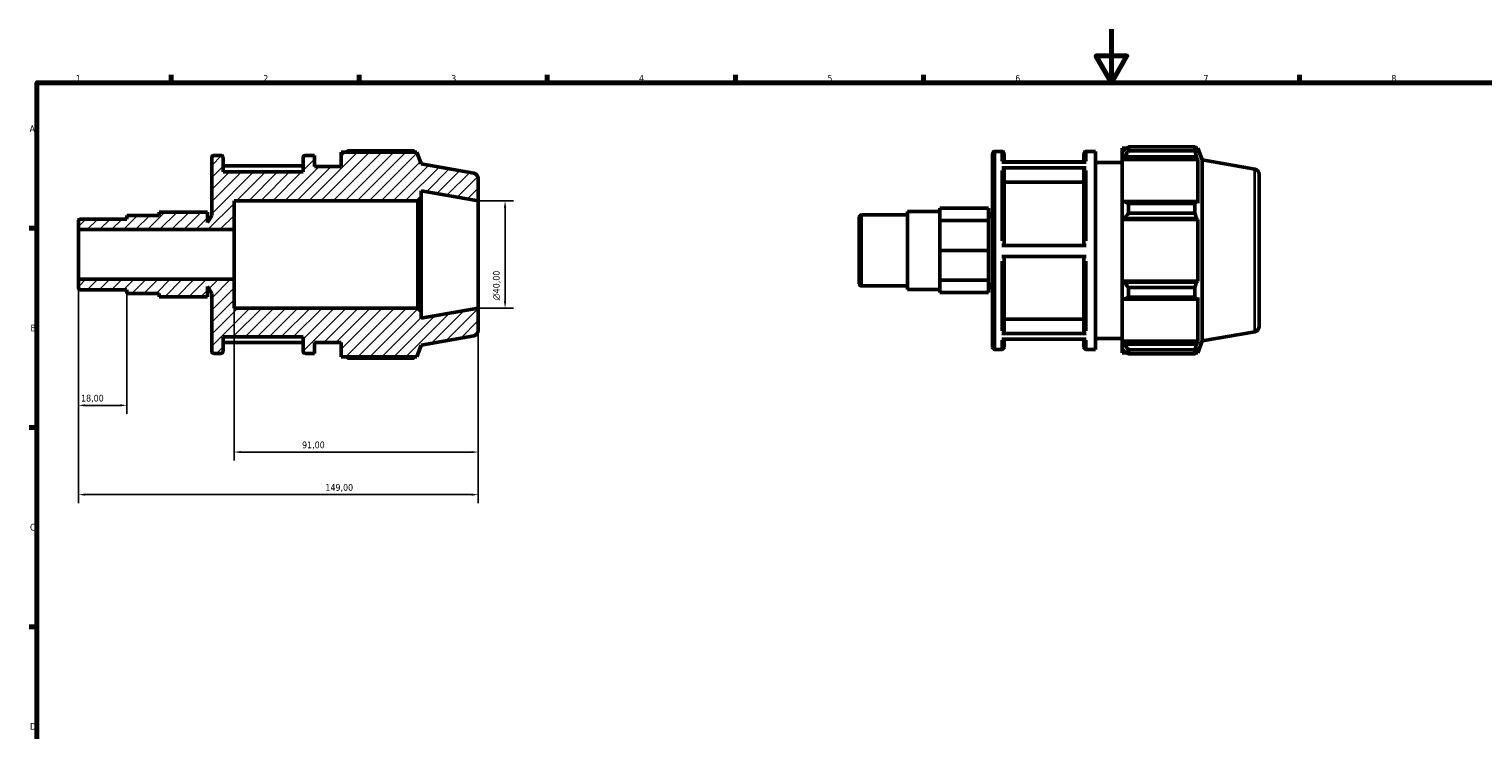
# Model space of a CAD drawing. Header units: millimetres. Extents: x 0 to 931, y 0 to 638.
# Tile 3 of 5: x 17 to 559, y 333 to 594. Entities that reach past the tile are written whole.
import ezdxf

# ---------------------------------------------------------------- set-up
doc = ezdxf.new("R2010")
doc.units = ezdxf.units.MM
for name, color, linetype, lineweight in [('Border (ISO)', 7, 'Continuous', 70), ('Dimension (ISO)', 7, 'Continuous', 25), ('Hatch (ISO)', 7, 'Continuous', 18), ('Visible (ISO)', 7, 'Continuous', 50), ('Visible Narrow (ISO)', 7, 'Continuous', 35)]:
    doc.layers.add(name, color=color, linetype=linetype, lineweight=lineweight)
doc.styles.add('Note Text (ISO)', font='tahoma.ttf')
doc.dimstyles.new('Default (ISO)', dxfattribs={"dimtxt": 2.5, "dimasz": 2.5, "dimexe": 3.175, "dimexo": 0, "dimgap": 0.762, "dimtad": 1, "dimrnd": 1e-08, "dimzin": 0, "dimtxsty": 'Note Text (ISO)', "dimcen": 0.09, "dimdle": 10, "dimclrd": 256, "dimclre": 256, "dimclrt": 232, "dimazin": 0, "dimtfac": 1.40208, "dimtmove": 0, "dimatfit": 3, "dimfxl": 1, "dimtolj": 1, "dimtzin": 0, "dimlwd": -1, "dimlwe": -1, "dimarcsym": 0})

# ---------------------------------------------------------------- blocks, each defined once
blk = doc.blocks.new('Borders Default Border')
at = {"layer": 'Border (ISO)'}
for p, q in [((70.08, 574), (70.08, 576.9)), ((140.17, 574), (140.17, 576.9)), ((210.25, 574), (210.25, 576.9)), ((280.33, 574), (280.33, 576.9)), ((350.42, 574), (350.42, 576.9)), ((490.58, 574), (490.58, 576.9)), ((20, 519.75), (17.1, 519.75)), ((20, 445.5), (17.1, 445.5)), ((20, 371.25), (17.1, 371.25))]:
    blk.add_line(p, q, dxfattribs=at)
at = {"layer": 'Border (ISO)', "flags": 128}
for points in [[(420.5, 594), (420.5, 574), (414.73, 584), (426.27, 584), (420.5, 574)], [(20, 20), (20, 574), (821, 574), (821, 20), (20, 20)]]:
    blk.add_lwpolyline(points, dxfattribs=at)
at = {"layer": 'Border (ISO)', "color": 232, "true_color": 0xca0064, "char_height": 2.5, "attachment_point": 7, "style": 'Note Text (ISO)'}
for s, insert in [('1', (34.48, 574.4)), ('2', (104.37, 574.4)), ('3', (174.43, 574.35)), ('4', (244.42, 574.4)), ('5', (314.64, 574.35)), ('6', (384.66, 574.35)), ('7', (454.77, 574.4)), ('8', (524.81, 574.34)), ('A', (17.29, 555.62)), ('B', (17.59, 481.37)), ('C', (17.43, 407.08)), ('D', (17.43, 332.88))]:
    blk.add_mtext(s, dxfattribs=dict(at, insert=insert))
blk = doc.blocks.new('*D7')
at = {"layer": 'Defpoints', "color": 0, "transparency": 16777216}
for p in [(184.5, 530), (184.5, 490), (194.5, 490)]:
    blk.add_point(p, dxfattribs=at)
at = {"layer": 'Dimension (ISO)', "transparency": 16777216}
for p, q in [((184.5, 530), (197.68, 530)), ((194.5, 527.5), (194.5, 492.5)), ((184.5, 490), (197.68, 490))]:
    blk.add_line(p, q, dxfattribs=at)
for points in [[(194.08, 527.5), (194.92, 527.5), (194.5, 530)], [(194.08, 492.5), (194.92, 492.5), (194.5, 490)]]:
    blk.add_solid(points, dxfattribs=at)
at = {"layer": 'Dimension (ISO)', "color": 232, "true_color": 0xca0064, "transparency": 16777216, "insert": (189.98, 492.94), "char_height": 2.5, "attachment_point": 1, "rotation": 90, "style": 'Note Text (ISO)'}
blk.add_mtext('\\A1;\\fAIGDT|b0|i0;\\H2.5000;\\ln\\fTahoma|b0|i0;\\H2.5000;40,00', dxfattribs=at)
blk = doc.blocks.new('*D8')
at = {"layer": 'Defpoints', "color": 0, "transparency": 16777216}
for p in [(93.5, 500.75), (184.5, 490), (93.5, 436.37)]:
    blk.add_point(p, dxfattribs=at)
at = {"layer": 'Dimension (ISO)', "transparency": 16777216}
for p, q in [((93.5, 500.75), (93.5, 433.19)), ((184.5, 490), (184.5, 433.19)), ((182, 436.37), (96, 436.37))]:
    blk.add_line(p, q, dxfattribs=at)
for points in [[(96, 436.78), (96, 435.95), (93.5, 436.37)], [(182, 436.78), (182, 435.95), (184.5, 436.37)]]:
    blk.add_solid(points, dxfattribs=at)
at = {"layer": 'Dimension (ISO)', "color": 232, "true_color": 0xca0064, "transparency": 16777216, "insert": (118.85, 440.3), "char_height": 2.5, "attachment_point": 1, "style": 'Note Text (ISO)'}
blk.add_mtext('\\A1;91,00', dxfattribs=at)
blk = doc.blocks.new('*D9')
at = {"layer": 'Defpoints', "color": 0, "transparency": 16777216}
for p in [(35.5, 500.75), (53.5, 495.46), (35.5, 453.77)]:
    blk.add_point(p, dxfattribs=at)
at = {"layer": 'Dimension (ISO)', "transparency": 16777216}
for p, q in [((35.5, 500.75), (35.5, 450.6)), ((53.5, 495.46), (53.5, 450.6)), ((51, 453.77), (38, 453.77))]:
    blk.add_line(p, q, dxfattribs=at)
for points in [[(38, 454.19), (38, 453.35), (35.5, 453.77)], [(51, 454.19), (51, 453.35), (53.5, 453.77)]]:
    blk.add_solid(points, dxfattribs=at)
at = {"layer": 'Dimension (ISO)', "color": 232, "true_color": 0xca0064, "transparency": 16777216, "insert": (36.48, 457.71), "char_height": 2.5, "attachment_point": 1, "style": 'Note Text (ISO)'}
blk.add_mtext('\\A1;18,00', dxfattribs=at)
blk = doc.blocks.new('*D10')
at = {"layer": 'Defpoints', "color": 0, "transparency": 16777216}
for p in [(35.5, 500.75), (184.5, 490), (184.5, 420.5)]:
    blk.add_point(p, dxfattribs=at)
at = {"layer": 'Dimension (ISO)', "transparency": 16777216}
for p, q in [((35.5, 500.75), (35.5, 417.32)), ((184.5, 490), (184.5, 417.32)), ((38, 420.5), (182, 420.5))]:
    blk.add_line(p, q, dxfattribs=at)
for points in [[(38, 420.92), (38, 420.08), (35.5, 420.5)], [(182, 420.92), (182, 420.08), (184.5, 420.5)]]:
    blk.add_solid(points, dxfattribs=at)
at = {"layer": 'Dimension (ISO)', "color": 232, "true_color": 0xca0064, "transparency": 16777216, "insert": (127.55, 424.43), "char_height": 2.5, "attachment_point": 1, "style": 'Note Text (ISO)'}
blk.add_mtext('\\A1;149,00', dxfattribs=at)

msp = doc.modelspace()

# ---------------------------------------------------------------- hatches: boundary and pattern name
at = {"layer": 'Hatch (ISO)'}
h = msp.add_hatch(dxfattribs=at)
h.set_pattern_fill('ANSI31', color=256, scale=25.4, style=0)
h.set_pattern_definition([(45, (0, 0), (-2.245064, 2.245064), [])])
edge = h.paths.add_edge_path()
edge.add_ellipse((182.5, 481.678), major_axis=(0.347, -1.97), ratio=1, start_angle=0, end_angle=80)
edge.add_line((184.5, 481.678), (184.5, 490))
edge.add_line((184.5, 490), (163.214, 486.247))
edge.add_line((163.214, 486.247), (163.214, 488.8))
edge.add_line((163.214, 488.8), (162.014, 490))
edge.add_line((162.014, 490), (93.5, 490))
edge.add_line((93.5, 490), (93.5, 500.746))
edge.add_line((93.5, 500.746), (35.5, 500.746))
edge.add_line((35.5, 500.746), (35.5, 497.579))
edge.add_ellipse((36.3, 497.579), major_axis=(-0.8, 0), ratio=1, start_angle=0, end_angle=90)
edge.add_line((36.3, 496.779), (53.5, 496.779))
edge.add_line((53.5, 496.779), (53.5, 495.457))
edge.add_line((53.5, 495.457), (65.556, 495.457))
edge.add_line((65.556, 495.457), (65.556, 494.259))
edge.add_line((65.556, 494.259), (83.64, 494.259))
edge.add_line((83.64, 494.259), (83.64, 498.102))
edge.add_line((83.64, 498.102), (85.167, 495.457))
edge.add_line((85.167, 495.457), (85.167, 473.9))
edge.add_ellipse((85.967, 473.9), major_axis=(-0.8, 0), ratio=1, start_angle=0, end_angle=90)
edge.add_line((85.967, 473.1), (88.624, 473.1))
edge.add_ellipse((88.624, 473.9), major_axis=(0, -0.8), ratio=1, start_angle=0, end_angle=90)
edge.add_line((89.424, 473.9), (89.424, 479.25))
edge.add_line((89.424, 479.25), (119.224, 479.25))
edge.add_line((119.224, 479.25), (119.224, 473.9))
edge.add_ellipse((120.024, 473.9), major_axis=(-0.8, 0), ratio=1, start_angle=0, end_angle=90)
edge.add_line((120.024, 473.1), (123.481, 473.1))
edge.add_line((123.481, 473.1), (123.481, 477.2))
edge.add_line((123.481, 477.2), (133.414, 477.2))
edge.add_line((133.414, 477.2), (133.414, 471.87))
edge.add_line((133.414, 471.87), (161.621, 471.87))
edge.add_line((161.621, 471.87), (163.214, 476.247))
edge.add_line((163.214, 476.247), (182.847, 479.709))
edge = h.paths.add_edge_path()
edge.add_ellipse((182.5, 538.322), major_axis=(2, 0), ratio=1, start_angle=0, end_angle=80)
edge.add_line((182.847, 540.291), (163.214, 543.753))
edge.add_line((163.214, 543.753), (161.621, 548.13))
edge.add_line((161.621, 548.13), (133.414, 548.13))
edge.add_line((133.414, 548.13), (133.414, 542.8))
edge.add_line((133.414, 542.8), (123.481, 542.8))
edge.add_line((123.481, 542.8), (123.481, 546.9))
edge.add_line((123.481, 546.9), (120.024, 546.9))
edge.add_ellipse((120.024, 546.1), major_axis=(0, 0.8), ratio=1, start_angle=0, end_angle=90)
edge.add_line((119.224, 546.1), (119.224, 540.75))
edge.add_line((119.224, 540.75), (89.424, 540.75))
edge.add_line((89.424, 540.75), (89.424, 546.1))
edge.add_ellipse((88.624, 546.1), major_axis=(0.8, 0), ratio=1, start_angle=0, end_angle=90)
edge.add_line((88.624, 546.9), (85.967, 546.9))
edge.add_ellipse((85.967, 546.1), major_axis=(0, 0.8), ratio=1, start_angle=0, end_angle=90)
edge.add_line((85.167, 546.1), (85.167, 524.543))
edge.add_line((85.167, 524.543), (83.64, 521.898))
edge.add_line((83.64, 521.898), (83.64, 525.741))
edge.add_line((83.64, 525.741), (65.556, 525.741))
edge.add_line((65.556, 525.741), (65.556, 524.543))
edge.add_line((65.556, 524.543), (53.5, 524.543))
edge.add_line((53.5, 524.543), (53.5, 523.221))
edge.add_line((53.5, 523.221), (36.3, 523.221))
edge.add_ellipse((36.3, 522.42), major_axis=(0, 0.8), ratio=1, start_angle=0, end_angle=90)
edge.add_line((35.5, 522.42), (35.5, 519.254))
edge.add_line((35.5, 519.254), (93.5, 519.254))
edge.add_line((93.5, 519.254), (93.5, 530))
edge.add_line((93.5, 530), (162.014, 530))
edge.add_line((162.014, 530), (163.214, 531.2))
edge.add_line((163.214, 531.2), (163.214, 533.753))
edge.add_line((163.214, 533.753), (184.5, 530))
edge.add_line((184.5, 530), (184.5, 538.322))

# ---------------------------------------------------------------- linework, layer by layer
at = {"layer": 'Visible (ISO)'}
for p, q in [((161.621, 548.13), (133.414, 548.13)), ((133.414, 548.13), (133.414, 542.8)), ((160.577, 548.578), (135.874, 548.578)), ((163.214, 543.753), (161.621, 548.13)), ((376.198, 475.42), (376.198, 547.62)), ((376.998, 548.42), (379.655, 548.42)), ((380.455, 547.62), (380.455, 544.364)), ((410.255, 544.364), (410.255, 547.62)), ((411.055, 548.42), (414.512, 548.42)), ((414.512, 474.62), (414.512, 548.42)), ((424.446, 549.65), (424.446, 548.276)), ((424.446, 549.65), (426.191, 549.65)), ((425.266, 549.058), (424.446, 548.276)), ((424.446, 545.705), (424.446, 548.276)), ((426.906, 550.098), (426.906, 548.615)), ((426.906, 550.098), (451.608, 550.098)), ((451.608, 548.615), (426.906, 548.615)), ((451.608, 548.615), (451.608, 550.098)), ((451.868, 549.65), (452.652, 549.65)), ((452.652, 547.885), (452.205, 549.058)), ((454.246, 545.273), (452.652, 549.65)), ((452.652, 547.885), (452.652, 549.65)), ((85.167, 546.1), (85.167, 524.543)), ((88.624, 546.9), (85.967, 546.9)), ((89.424, 540.75), (89.424, 546.1)), ((119.224, 543.019), (89.424, 543.019)), ((119.224, 546.1), (119.224, 540.75)), ((123.481, 546.9), (120.024, 546.9)), ((123.481, 542.8), (123.481, 546.9)), ((133.414, 542.8), (123.481, 542.8)), ((182.847, 540.291), (163.214, 543.753)), ((379.655, 544.364), (411.055, 544.364)), ((411.055, 542.295), (379.655, 542.295)), ((410.255, 544.539), (380.455, 544.539)), ((414.512, 544.32), (424.446, 544.32)), ((424.446, 545.705), (425.266, 546.433)), ((424.446, 545.342), (424.446, 545.705)), ((424.446, 545.342), (424.446, 529.316)), ((424.446, 545.342), (452.652, 545.342)), ((425.266, 546.433), (452.205, 546.433)), ((452.205, 546.433), (452.652, 545.342)), ((452.652, 529.126), (452.652, 545.342)), ((454.246, 477.767), (454.246, 545.273)), ((473.879, 541.811), (454.246, 545.273)), ((119.224, 540.75), (89.424, 540.75)), ((184.5, 530), (184.5, 538.322)), ((380.455, 541.601), (380.455, 513.377)), ((410.255, 536.958), (380.455, 536.958)), ((410.255, 513.377), (410.255, 541.601)), ((475.531, 539.842), (475.531, 483.198)), ((162.014, 530), (163.214, 531.2)), ((163.214, 531.2), (163.214, 533.753)), ((163.214, 533.753), (184.5, 530)), ((163.214, 488.8), (163.214, 531.2)), ((83.64, 525.741), (65.556, 525.741)), ((65.556, 525.741), (65.556, 524.543)), ((83.64, 521.898), (83.64, 525.741)), ((93.5, 519.254), (93.5, 530)), ((93.5, 530), (162.014, 530)), ((162.014, 530), (162.014, 490)), ((184.5, 490), (184.5, 530)), ((344.531, 496.977), (344.531, 526.062)), ((344.531, 526.062), (356.587, 526.062)), ((356.587, 524.955), (356.587, 527.261)), ((374.671, 527.261), (356.587, 527.261)), ((374.671, 522.65), (374.671, 527.261)), ((374.671, 523.418), (376.198, 526.062)), ((425.266, 529.694), (424.446, 529.316)), ((424.446, 523.109), (424.446, 529.316)), ((452.205, 529.694), (425.266, 529.694)), ((426.906, 528.982), (426.906, 525.403)), ((426.906, 528.982), (451.608, 528.982)), ((451.608, 525.403), (451.608, 528.982)), ((452.652, 529.126), (452.205, 529.694)), ((35.5, 522.42), (35.5, 519.254)), ((53.5, 523.221), (36.3, 523.221)), ((65.556, 524.543), (53.5, 524.543)), ((53.5, 524.543), (53.5, 523.221)), ((85.167, 524.543), (83.64, 521.898)), ((326.531, 499.099), (326.531, 523.94)), ((327.331, 524.74), (344.531, 524.74)), ((356.587, 522.65), (356.587, 524.955)), ((356.587, 517.085), (356.587, 522.65)), ((374.671, 522.65), (356.587, 522.65)), ((374.671, 511.52), (374.671, 522.65)), ((424.446, 523.109), (425.266, 523.356)), ((424.446, 522.986), (424.446, 523.109)), ((424.446, 522.986), (424.446, 500.054)), ((424.446, 522.986), (452.652, 522.986)), ((425.266, 523.356), (452.205, 523.356)), ((451.608, 525.403), (426.906, 525.403)), ((452.205, 523.356), (452.652, 522.986)), ((452.652, 500.054), (452.652, 522.986)), ((35.5, 519.254), (93.5, 519.254)), ((35.5, 500.746), (35.5, 519.254)), ((93.5, 500.746), (93.5, 519.254)), ((356.587, 511.52), (356.587, 517.085)), ((374.671, 511.52), (356.587, 511.52)), ((356.587, 505.955), (356.587, 511.52)), ((374.671, 500.389), (374.671, 511.52)), ((379.655, 513.377), (411.055, 513.377)), ((356.587, 500.389), (356.587, 505.955)), ((411.055, 509.277), (379.655, 509.277)), ((380.455, 509.277), (380.455, 481.226)), ((410.255, 481.226), (410.255, 509.277)), ((93.5, 500.746), (35.5, 500.746)), ((35.5, 500.746), (35.5, 497.579)), ((93.5, 490), (93.5, 500.746)), ((374.671, 500.389), (356.587, 500.389)), ((356.587, 498.084), (356.587, 500.389)), ((374.671, 495.779), (374.671, 500.389)), ((374.671, 499.621), (376.198, 496.977)), ((424.446, 499.931), (424.446, 500.054)), ((424.446, 500.054), (452.652, 500.054)), ((424.446, 493.724), (424.446, 499.931)), ((425.266, 499.684), (424.446, 499.931)), ((452.205, 499.684), (425.266, 499.684)), ((452.652, 500.054), (452.205, 499.684)), ((36.3, 496.779), (53.5, 496.779)), ((53.5, 496.779), (53.5, 495.457)), ((53.5, 495.457), (65.556, 495.457)), ((65.556, 495.457), (65.556, 494.259)), ((83.64, 494.259), (65.556, 494.259)), ((83.64, 494.259), (83.64, 498.102)), ((83.64, 498.102), (85.167, 495.457)), ((85.167, 495.457), (85.167, 473.9)), ((327.331, 498.299), (344.531, 498.299)), ((344.531, 496.977), (356.587, 496.977)), ((356.587, 495.779), (356.587, 498.084)), ((374.671, 495.779), (356.587, 495.779)), ((424.446, 493.724), (425.266, 493.345)), ((424.446, 493.724), (424.446, 477.698)), ((425.266, 493.345), (452.205, 493.345)), ((426.906, 497.637), (426.906, 494.058)), ((426.906, 497.637), (451.608, 497.637)), ((451.608, 494.058), (426.906, 494.058)), ((451.608, 494.058), (451.608, 497.637)), ((452.205, 493.345), (452.652, 493.913)), ((452.652, 477.698), (452.652, 493.913)), ((162.014, 490), (93.5, 490)), ((163.214, 488.8), (162.014, 490)), ((184.5, 490), (163.214, 486.247)), ((163.214, 486.247), (163.214, 488.8)), ((184.5, 481.678), (184.5, 490)), ((380.455, 485.867), (410.255, 485.867)), ((89.424, 473.9), (89.424, 479.25)), ((89.424, 479.25), (119.224, 479.25)), ((89.424, 477.156), (119.224, 477.156)), ((119.224, 479.25), (119.224, 473.9)), ((123.481, 473.1), (123.481, 477.2)), ((123.481, 477.2), (133.414, 477.2)), ((133.414, 477.2), (133.414, 471.87)), ((163.214, 476.247), (182.847, 479.709)), ((379.655, 480.532), (411.055, 480.532)), ((411.055, 478.501), (379.655, 478.501)), ((380.455, 478.501), (380.455, 475.42)), ((410.255, 475.42), (410.255, 478.501)), ((414.512, 478.72), (424.446, 478.72)), ((424.446, 477.334), (424.446, 477.698)), ((424.446, 477.698), (452.652, 477.698)), ((424.446, 474.764), (424.446, 477.334)), ((425.266, 476.607), (424.446, 477.334)), ((452.652, 477.698), (452.205, 476.607)), ((454.246, 477.767), (452.652, 473.39)), ((473.879, 481.228), (454.246, 477.767)), ((85.967, 473.1), (88.624, 473.1)), ((120.024, 473.1), (123.481, 473.1)), ((133.414, 471.87), (161.621, 471.87)), ((135.874, 471.422), (160.577, 471.422)), ((161.621, 471.87), (163.214, 476.247)), ((376.998, 474.62), (379.655, 474.62)), ((411.055, 474.62), (414.512, 474.62)), ((424.446, 474.764), (425.266, 473.981)), ((424.446, 474.764), (424.446, 473.39)), ((424.446, 473.39), (426.191, 473.39)), ((452.205, 476.607), (425.266, 476.607)), ((426.906, 474.424), (426.906, 472.942)), ((426.906, 474.424), (451.608, 474.424)), ((451.608, 472.942), (426.906, 472.942)), ((451.608, 472.942), (451.608, 474.424)), ((451.868, 473.39), (452.652, 473.39)), ((452.205, 473.981), (452.652, 475.155)), ((452.652, 473.39), (452.652, 475.155))]:
    msp.add_line(p, q, dxfattribs=at)
for centre, radius, start, end in [((376.998, 547.62), 0.8, 90, 180), ((379.655, 547.62), 0.8, 0, 90), ((411.055, 547.62), 0.8, 90, 180), ((85.967, 546.1), 0.8, 90, 180), ((88.624, 546.1), 0.8, 0, 90), ((120.024, 546.1), 0.8, 90, 180), ((182.5, 538.322), 2, 0, 80), ((473.531, 539.842), 2, 0, 80), ((36.3, 522.42), 0.8, 90, 180), ((327.331, 523.94), 0.8, 90, 180), ((327.331, 499.099), 0.8, 180, 270), ((36.3, 497.579), 0.8, 180, 270), ((473.531, 483.198), 2, 280, 0), ((182.5, 481.678), 2, 280, 0), ((85.967, 473.9), 0.8, 180, 270), ((88.624, 473.9), 0.8, 270, 0), ((120.024, 473.9), 0.8, 180, 270), ((376.998, 475.42), 0.8, 180, 270), ((379.655, 475.42), 0.8, 270, 0), ((411.055, 475.42), 0.8, 180, 270)]:
    msp.add_arc(centre, radius, start, end, dxfattribs=at)
for points, weights in [([(135.16, 548.13), (135.511, 548.352), (135.874, 548.578)], [1.00950199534, 1.01115228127, 1.01265521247]), ([(160.837, 548.13), (160.709, 548.352), (160.577, 548.578)], [1.00168173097, 1.00091466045, 1]), ([(426.906, 550.098), (426.053, 549.567), (425.266, 549.058)], [1.01265521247, 1.00913438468, 1.00480487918]), ([(425.266, 546.433), (426.053, 547.502), (426.906, 548.615)], [1.00480487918, 1.00913438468, 1.01265521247]), ([(451.608, 550.098), (451.918, 549.567), (452.205, 549.058)], [1, 1.00214965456, 1.00348409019]), ([(452.205, 546.433), (451.918, 547.502), (451.608, 548.615)], [1.00348409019, 1.00214965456, 1]), ([(426.906, 528.982), (426.053, 529.345), (425.266, 529.694)], [1.01265521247, 1.00913438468, 1.00480487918]), ([(451.608, 528.982), (451.918, 529.345), (452.205, 529.694)], [1, 1.00214965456, 1.00348409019]), ([(425.266, 523.356), (426.053, 524.358), (426.906, 525.403)], [1.00480487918, 1.00913438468, 1.01265521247]), ([(452.205, 523.356), (451.918, 524.358), (451.608, 525.403)], [1.00348409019, 1.00214965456, 1]), ([(426.906, 497.637), (426.053, 498.681), (425.266, 499.684)], [1.01265521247, 1.00913438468, 1.00480487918]), ([(451.608, 497.637), (451.918, 498.681), (452.205, 499.684)], [1, 1.00214965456, 1.00348409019]), ([(425.266, 493.345), (426.053, 493.694), (426.906, 494.058)], [1.00480487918, 1.00913438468, 1.01265521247]), ([(452.205, 493.345), (451.918, 493.694), (451.608, 494.058)], [1.00348409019, 1.00214965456, 1]), ([(135.874, 471.422), (135.511, 471.648), (135.16, 471.87)], [1.01265521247, 1.01115228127, 1.00950199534]), ([(160.577, 471.422), (160.709, 471.648), (160.837, 471.87)], [1, 1.00091466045, 1.00168173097]), ([(426.906, 474.424), (426.053, 475.538), (425.266, 476.607)], [1.01265521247, 1.00913438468, 1.00480487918]), ([(425.266, 473.981), (426.053, 473.472), (426.906, 472.942)], [1.00480487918, 1.00913438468, 1.01265521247]), ([(451.608, 474.424), (451.918, 475.538), (452.205, 476.607)], [1, 1.00214965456, 1.00348409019]), ([(452.205, 473.981), (451.918, 473.472), (451.608, 472.942)], [1.00348409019, 1.00214965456, 1])]:
    msp.add_rational_spline(points, weights, degree=2, dxfattribs=at)
for points, knots in [([(379.655, 542.295), (379.754, 542.295), (379.87, 542.275), (380.052, 542.21), (380.151, 542.153), (380.29, 542.032), (380.356, 541.946), (380.432, 541.788), (380.455, 541.687), (380.455, 541.601)], [0, 0, 0, 0, 0.02960151, 0.02960151, 0.05923103, 0.05923103, 0.08889527, 0.08889527, 0.1185896, 0.1185896, 0.1185896, 0.1185896]), ([(410.255, 541.601), (410.255, 541.687), (410.278, 541.788), (410.354, 541.946), (410.42, 542.032), (410.559, 542.153), (410.658, 542.21), (410.84, 542.275), (410.956, 542.295), (411.055, 542.295)], [0.35577745, 0.35577745, 0.35577745, 0.35577745, 0.38547178, 0.38547178, 0.41513602, 0.41513602, 0.44476554, 0.44476554, 0.47436705, 0.47436705, 0.47436705, 0.47436705]), ([(380.455, 481.226), (380.455, 481.14), (380.432, 481.04), (380.356, 480.881), (380.29, 480.796), (380.151, 480.675), (380.052, 480.618), (379.87, 480.552), (379.754, 480.532), (379.655, 480.532)], [0.35566821, 0.35566821, 0.35566821, 0.35566821, 0.38533885, 0.38533885, 0.41498891, 0.41498891, 0.4446152, 0.4446152, 0.4742223, 0.4742223, 0.4742223, 0.4742223]), ([(411.055, 480.532), (410.956, 480.532), (410.84, 480.552), (410.658, 480.618), (410.559, 480.675), (410.42, 480.796), (410.354, 480.881), (410.278, 481.04), (410.255, 481.14), (410.255, 481.226)], [0, 0, 0, 0, 0.0296071, 0.0296071, 0.05923339, 0.05923339, 0.08888344, 0.08888344, 0.11855409, 0.11855409, 0.11855409, 0.11855409])]:
    msp.add_open_spline(points, degree=3, knots=knots, dxfattribs=at)
at = {"layer": 'Visible Narrow (ISO)'}
for p, q in [((376.998, 547.965), (376.998, 475.074)), ((379.655, 544.753), (379.655, 548.409)), ((411.055, 548.409), (411.055, 544.753)), ((379.655, 515.099), (379.655, 541.309)), ((411.055, 541.309), (411.055, 515.099)), ((473.879, 481.601), (473.879, 541.438)), ((327.331, 524.578), (327.331, 498.462)), ((379.655, 481.504), (379.655, 507.556)), ((411.055, 507.556), (411.055, 481.504)), ((379.655, 474.63), (379.655, 478.129)), ((411.055, 478.129), (411.055, 474.63))]:
    msp.add_line(p, q, dxfattribs=at)

# ---------------------------------------------------------------- block references
msp.add_blockref('Borders Default Border', (0, 0))

# ---------------------------------------------------------------- dimensions: what is measured, and where the dimension line sits
at = {"layer": 'Dimension (ISO)'}
dim = msp.add_linear_dim(base=(194.5, 490), p1=(184.5, 530), p2=(184.5, 490), angle=90, text='\\fAIGDT|b0|i0;\\H2.5000;\\ln\\fTahoma|b0|i0;\\H2.5000;<>', dimstyle='Default (ISO)', override={"dimdec": 2, "dimtp": 0, "dimtm": 0, "dimtdec": 2, "dimtofl": 0, "dimatfit": 1}, dxfattribs=at)
dim.commit()
dim.dimension.update_dxf_attribs({"geometry": '*D7', "text_midpoint": (194.5, 498.5), "dimtype": 160})
for base, p1, p2, picture, middle in [((35.5, 453.771), (53.5, 495.457), (35.5, 500.746), '*D9', (40.5, 453.771)), ((184.5, 420.5), (35.5, 500.746), (184.5, 490), '*D10', (132.5, 420.5)), ((93.5, 436.366), (184.5, 490), (93.5, 500.746), '*D8', (123, 436.366))]:
    dim = msp.add_linear_dim(base=base, p1=p1, p2=p2, angle=180, dimstyle='Default (ISO)', override={"dimdec": 2, "dimtp": 0, "dimtm": 0, "dimtdec": 2, "dimtofl": 0, "dimatfit": 1}, dxfattribs=at)
    dim.commit()
    dim.dimension.update_dxf_attribs({"geometry": picture, "text_midpoint": middle, "dimtype": 160})

doc.saveas('drawing.dxf')
